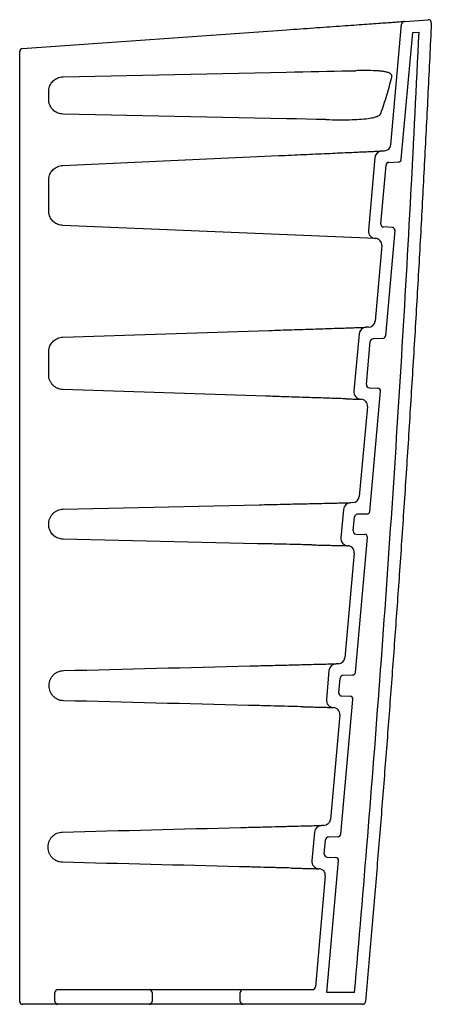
# Model space of a CAD drawing. Header units: millimetres. Extents: x 3706.154 to 3706.433, y 2460.186 to 2460.856.
import ezdxf

# ---------------------------------------------------------------- set-up
doc = ezdxf.new("R2010")
doc.units = ezdxf.units.MM
doc.layers.add('SANINDUSA', color=3, linetype='Continuous')

msp = doc.modelspace()

# ---------------------------------------------------------------- linework, layer by layer
at = {"layer": 'SANINDUSA'}
for p, q in [((3706.40595, 2460.77094), (3706.41331, 2460.8531)), ((3706.41516, 2460.85492), (3706.43134, 2460.85607)), ((3706.15545, 2460.83637), (3706.33516, 2460.8492)), ((3706.4131, 2460.76109), (3706.42082, 2460.8473)), ((3706.42082, 2460.8473), (3706.42518, 2460.84761)), ((3706.15359, 2460.19815), (3706.15359, 2460.83437)), ((3706.18311, 2460.81723), (3706.33512, 2460.8204)), ((3706.17331, 2460.80182), (3706.17331, 2460.80723)), ((3706.33512, 2460.78866), (3706.18311, 2460.79182)), ((3706.18286, 2460.7569), (3706.3298, 2460.76358)), ((3706.39988, 2460.76677), (3706.40167, 2460.76685)), ((3706.39513, 2460.76222), (3706.3907, 2460.71271)), ((3706.39913, 2460.71722), (3706.40271, 2460.75716)), ((3706.40461, 2460.75898), (3706.4112, 2460.75927)), ((3706.17331, 2460.72606), (3706.17331, 2460.74691)), ((3706.39551, 2460.70727), (3706.1829, 2460.71607)), ((3706.40685, 2460.71481), (3706.40104, 2460.71505)), ((3706.40876, 2460.71263), (3706.40235, 2460.641)), ((3706.39551, 2460.70727), (3706.39547, 2460.70727)), ((3706.39981, 2460.70237), (3706.39521, 2460.65097)), ((3706.18299, 2460.64008), (3706.32306, 2460.64466)), ((3706.39087, 2460.64687), (3706.3892, 2460.64682)), ((3706.38439, 2460.64227), (3706.3809, 2460.60328)), ((3706.38934, 2460.60783), (3706.39196, 2460.63715)), ((3706.40042, 2460.63918), (3706.39389, 2460.63897)), ((3706.17331, 2460.61445), (3706.17331, 2460.63009)), ((3706.32107, 2460.59994), (3706.18299, 2460.60445)), ((3706.39126, 2460.60566), (3706.39704, 2460.60547)), ((3706.39165, 2460.52156), (3706.39897, 2460.60329)), ((3706.39001, 2460.59293), (3706.38452, 2460.53162)), ((3706.18309, 2460.52305), (3706.31632, 2460.52608)), ((3706.3737, 2460.52294), (3706.37197, 2460.50366)), ((3706.38014, 2460.52752), (3706.37857, 2460.52749)), ((3706.38042, 2460.50827), (3706.38127, 2460.51777)), ((3706.3897, 2460.51974), (3706.38322, 2460.51959)), ((3706.17331, 2460.51261), (3706.17331, 2460.51306)), ((3706.31538, 2460.49961), (3706.18309, 2460.50261)), ((3706.38184, 2460.412), (3706.39006, 2460.50378)), ((3706.38237, 2460.50609), (3706.38811, 2460.50596)), ((3706.38109, 2460.49332), (3706.37471, 2460.42204)), ((3706.37034, 2460.41794), (3706.36874, 2460.4179)), ((3706.36389, 2460.41335), (3706.36212, 2460.3936)), ((3706.3799, 2460.41018), (3706.3734, 2460.41002)), ((3706.17359, 2460.40276), (3706.17359, 2460.40325)), ((3706.37056, 2460.39819), (3706.37146, 2460.4082)), ((3706.3725, 2460.39602), (3706.37826, 2460.39587)), ((3706.37199, 2460.30201), (3706.3802, 2460.39369)), ((3706.37123, 2460.38326), (3706.36486, 2460.31205)), ((3706.36049, 2460.30795), (3706.35889, 2460.30791)), ((3706.35404, 2460.30336), (3706.35229, 2460.28389)), ((3706.36074, 2460.28848), (3706.36161, 2460.2982)), ((3706.37005, 2460.30019), (3706.36355, 2460.30003)), ((3706.1729, 2460.2929), (3706.1729, 2460.29341)), ((3706.36234, 2460.19424), (3706.37037, 2460.28398)), ((3706.36268, 2460.28631), (3706.36843, 2460.28616)), ((3706.36141, 2460.27355), (3706.35465, 2460.19806)), ((3706.15359, 2460.18824), (3706.15359, 2460.19535)), ((3706.17752, 2460.18824), (3706.17752, 2460.19424)), ((3706.17952, 2460.19624), (3706.24159, 2460.19624)), ((3706.24159, 2460.19624), (3706.30559, 2460.19624)), ((3706.24359, 2460.19424), (3706.24359, 2460.18824)), ((3706.30359, 2460.18824), (3706.30359, 2460.19424)), ((3706.30559, 2460.19624), (3706.35266, 2460.19624)), ((3706.38126, 2460.19424), (3706.36234, 2460.19424)), ((3706.17952, 2460.18624), (3706.15559, 2460.18624)), ((3706.24159, 2460.18624), (3706.17952, 2460.18624)), ((3706.30559, 2460.18624), (3706.24159, 2460.18624)), ((3706.38676, 2460.18624), (3706.30559, 2460.18624))]:
    msp.add_line(p, q, dxfattribs=at)
at = {"layer": 'SANINDUSA', "flags": 128}
for points in [[(3706.33512, 2460.8204), (3706.34069, 2460.82051), (3706.34623, 2460.82063), (3706.35171, 2460.82074), (3706.35711, 2460.82086), (3706.36241, 2460.82097), (3706.36759, 2460.82107), (3706.37262, 2460.82118), (3706.37748, 2460.82128), (3706.38216, 2460.82138)], [(3706.3618, 2460.7881), (3706.3553, 2460.78824), (3706.34866, 2460.78838), (3706.34192, 2460.78852), (3706.33512, 2460.78866)]]:
    msp.add_lwpolyline(points, dxfattribs=at)
at = {"layer": 'SANINDUSA'}
for centre, radius, start, end in [((3706.4153, 2460.85292), 0.002, 94.08562, 174.88269), ((3706.15559, 2460.83437), 0.002, 94.08562, 180), ((3706.40147, 2460.77135), 0.0045, 272.60291, 354.88269), ((3706.40011, 2460.76177), 0.005, 92.60291, 174.88269), ((3706.4047, 2460.75698), 0.002, 92.60291, 174.88269), ((3706.41111, 2460.76127), 0.002, 272.60291, 354.88269), ((3706.40112, 2460.71704), 0.002, 174.88269, 267.62897), ((3706.39568, 2460.71227), 0.005, 174.88269, 267.62897), ((3706.40677, 2460.71281), 0.002, 354.88269, 87.62897), ((3706.39533, 2460.70277), 0.0045, 354.88269, 87.62897), ((3706.39072, 2460.65137), 0.0045, 271.87039, 354.88269), ((3706.38937, 2460.64182), 0.005, 91.87039, 174.88269), ((3706.39395, 2460.63697), 0.002, 91.87039, 174.88269), ((3706.40035, 2460.64118), 0.002, 271.87039, 354.88269), ((3706.38588, 2460.60283), 0.005, 174.88269, 267.89965), ((3706.39133, 2460.60765), 0.002, 174.88269, 268.12961), ((3706.39698, 2460.60347), 0.002, 354.88269, 88.12961), ((3706.38553, 2460.59334), 0.0045, 354.88269, 87.89965), ((3706.38004, 2460.53202), 0.0045, 271.29949, 354.88269), ((3706.37868, 2460.52249), 0.005, 91.29949, 174.88269), ((3706.38326, 2460.51759), 0.002, 91.29949, 174.88269), ((3706.38966, 2460.52174), 0.002, 271.29949, 354.88269), ((3706.37695, 2460.50321), 0.005, 174.88269, 267.89965), ((3706.38241, 2460.50809), 0.002, 174.88269, 268.70051), ((3706.38807, 2460.50396), 0.002, 354.88269, 88.70051), ((3706.37661, 2460.49372), 0.0045, 354.88269, 87.89965), ((3706.37022, 2460.42244), 0.0045, 271.43745, 354.88269), ((3706.36887, 2460.4129), 0.005, 91.43745, 174.88269), ((3706.37345, 2460.40802), 0.002, 91.43745, 174.88269), ((3706.37985, 2460.41218), 0.002, 271.43745, 354.88269), ((3706.37255, 2460.39802), 0.002, 174.88269, 268.56255), ((3706.37821, 2460.39387), 0.002, 354.88269, 88.56255), ((3706.3671, 2460.39315), 0.005, 174.88269, 267.89965), ((3706.36675, 2460.38366), 0.0045, 354.88269, 87.89965), ((3706.35902, 2460.30291), 0.005, 91.46438, 174.88269), ((3706.36037, 2460.31245), 0.0045, 271.46438, 354.88269), ((3706.37, 2460.30219), 0.002, 271.46438, 354.88269), ((3706.3636, 2460.29803), 0.002, 91.46438, 174.88269), ((3706.36273, 2460.28831), 0.002, 174.88269, 268.53562), ((3706.35727, 2460.28344), 0.005, 174.88269, 267.89965), ((3706.36838, 2460.28416), 0.002, 354.88269, 88.53562), ((3706.35693, 2460.27395), 0.0045, 354.88269, 87.89965), ((3706.17952, 2460.19424), 0.002, 90, 180), ((3706.24159, 2460.19424), 0.002, 0, 90), ((3706.30559, 2460.19424), 0.002, 90, 180), ((3706.35266, 2460.19824), 0.002, 270, 354.88269), ((3706.15559, 2460.18824), 0.002, 180, 270), ((3706.17952, 2460.18824), 0.002, 180, 270), ((3706.24159, 2460.18824), 0.002, 270, 0), ((3706.30559, 2460.18824), 0.002, 180, 270)]:
    msp.add_arc(centre, radius, start, end, dxfattribs=at)
for points, knots in [([(3706.33516, 2460.8492), (3706.33824, 2460.84942), (3706.34442, 2460.84987), (3706.35354, 2460.85052), (3706.36241, 2460.85115), (3706.37089, 2460.85176), (3706.37891, 2460.85233), (3706.38634, 2460.85286), (3706.39306, 2460.85334), (3706.39903, 2460.85377), (3706.40416, 2460.85413), (3706.40836, 2460.85443), (3706.41161, 2460.85466), (3706.41373, 2460.85482), (3706.41494, 2460.8549), (3706.41509, 2460.85491), (3706.41516, 2460.85492)], [0, 0, 0, 0, 0.073317, 0.146867, 0.220183, 0.293511, 0.367073, 0.440399, 0.513482, 0.586801, 0.659881, 0.73248, 0.805311, 0.877908, 0.938954, 1, 1, 1, 1]), ([(3706.43348, 2460.85399), (3706.43275, 2460.83827), (3706.43128, 2460.80712), (3706.42892, 2460.76058), (3706.42644, 2460.71419), (3706.4238, 2460.66755), (3706.42101, 2460.62065), (3706.4181, 2460.57388), (3706.41507, 2460.52742), (3706.41201, 2460.48262), (3706.40892, 2460.43916), (3706.40581, 2460.39705), (3706.40261, 2460.35504), (3706.39933, 2460.31334), (3706.39594, 2460.27182), (3706.39243, 2460.2301), (3706.38998, 2460.20215), (3706.38875, 2460.18806)], [0, 0, 0, 0, 0.070703, 0.140186, 0.209429, 0.279497, 0.350154, 0.420612, 0.490117, 0.5594, 0.622446, 0.685915, 0.749203, 0.811798, 0.873914, 0.936431, 1, 1, 1, 1]), ([(3706.43348, 2460.85399), (3706.43347, 2460.85421), (3706.43345, 2460.85466), (3706.43313, 2460.85528), (3706.43265, 2460.85575), (3706.43202, 2460.85606), (3706.43157, 2460.85607), (3706.43134, 2460.85607)], [0, 0, 0, 0, 0.19984, 0.399664, 0.599487, 0.799318, 1, 1, 1, 1]), ([(3706.38126, 2460.19424), (3706.38431, 2460.22964), (3706.3904, 2460.30044), (3706.39869, 2460.40799), (3706.40646, 2460.51686), (3706.41347, 2460.62706), (3706.41983, 2460.73731), (3706.4234, 2460.81084), (3706.42518, 2460.84761)], [0, 0, 0, 0, 0.162767, 0.325541, 0.494135, 0.662738, 0.831365, 1, 1, 1, 1]), ([(3706.17331, 2460.80723), (3706.17342, 2460.80836), (3706.17365, 2460.81061), (3706.17537, 2460.8136), (3706.17791, 2460.81587), (3706.18065, 2460.81703), (3706.18244, 2460.81718), (3706.18311, 2460.81723)], [0, 0, 0, 0, 0.217547, 0.4351, 0.652658, 0.870234, 1, 1, 1, 1]), ([(3706.40666, 2460.81698), (3706.40669, 2460.81708), (3706.40672, 2460.81719), (3706.40674, 2460.81737), (3706.40675, 2460.81743), (3706.40675, 2460.81755), (3706.40675, 2460.81761), (3706.40674, 2460.81778), (3706.40673, 2460.81788), (3706.40669, 2460.81805), (3706.40667, 2460.81813), (3706.40659, 2460.81834), (3706.40653, 2460.81845), (3706.4064, 2460.81865), (3706.40634, 2460.81874), (3706.40613, 2460.81899), (3706.40598, 2460.81912), (3706.40567, 2460.81936), (3706.40551, 2460.81947), (3706.40502, 2460.81976), (3706.40467, 2460.81991), (3706.40393, 2460.82019), (3706.40354, 2460.82031), (3706.40232, 2460.82062), (3706.40145, 2460.82078), (3706.39958, 2460.82103), (3706.39858, 2460.82113), (3706.39542, 2460.82136), (3706.39308, 2460.82143), (3706.38921, 2460.82146), (3706.38787, 2460.82146), (3706.38509, 2460.82143), (3706.38365, 2460.82141), (3706.38216, 2460.82138)], [0, 0, 0, 0, 0.007812, 0.007812, 0.011719, 0.011719, 0.015625, 0.015625, 0.023437, 0.023437, 0.03125, 0.03125, 0.046875, 0.046875, 0.0625, 0.0625, 0.09375, 0.09375, 0.125, 0.125, 0.1875, 0.1875, 0.25, 0.25, 0.375, 0.375, 0.5, 0.5, 0.75, 0.75, 0.875, 0.875, 1, 1, 1, 1]), ([(3706.39922, 2460.79224), (3706.40058, 2460.79639), (3706.40331, 2460.80469), (3706.40554, 2460.81288), (3706.40666, 2460.81698)], [0, 0, 0, 0, 0.499407, 1, 1, 1, 1]), ([(3706.18311, 2460.79182), (3706.18198, 2460.79196), (3706.17974, 2460.79223), (3706.17678, 2460.79401), (3706.17457, 2460.7966), (3706.17346, 2460.79937), (3706.17335, 2460.80115), (3706.17331, 2460.80182)], [0, 0, 0, 0, 0.2175976, 0.4351947, 0.6527844, 0.8703551, 1, 1, 1, 1]), ([(3706.3618, 2460.7881), (3706.36481, 2460.78805), (3706.37043, 2460.78796), (3706.37798, 2460.78801), (3706.38462, 2460.78825), (3706.39009, 2460.78876), (3706.39401, 2460.78944), (3706.39641, 2460.79017), (3706.3978, 2460.79081), (3706.39857, 2460.79137), (3706.399, 2460.79181), (3706.39916, 2460.79213), (3706.39922, 2460.79224)], [0, 0, 0, 0, 0.1925078, 0.3604457, 0.5289119, 0.6968154, 0.8216744, 0.8998826, 0.9471037, 0.9750993, 0.9916179, 1, 1, 1, 1]), ([(3706.3298, 2460.76358), (3706.33264, 2460.76371), (3706.33835, 2460.76397), (3706.34674, 2460.76435), (3706.35487, 2460.76472), (3706.36261, 2460.76507), (3706.36987, 2460.7654), (3706.37643, 2460.7657), (3706.38222, 2460.76597), (3706.38723, 2460.76619), (3706.39149, 2460.76639), (3706.39491, 2460.76654), (3706.39749, 2460.76666), (3706.399, 2460.76673), (3706.39976, 2460.76676), (3706.39984, 2460.76677), (3706.39988, 2460.76677)], [0, 0, 0, 0, 0.076948, 0.154166, 0.231114, 0.30807, 0.385297, 0.462252, 0.535374, 0.608731, 0.681853, 0.75471, 0.827801, 0.900657, 0.950328, 1, 1, 1, 1]), ([(3706.17331, 2460.74691), (3706.17342, 2460.74804), (3706.17365, 2460.75029), (3706.17537, 2460.75328), (3706.17791, 2460.75554), (3706.18058, 2460.75668), (3706.18228, 2460.75684), (3706.18286, 2460.7569)], [0, 0, 0, 0, 0.22105, 0.442101, 0.663134, 0.884172, 1, 1, 1, 1]), ([(3706.1829, 2460.71607), (3706.18178, 2460.71623), (3706.17954, 2460.71654), (3706.17662, 2460.71839), (3706.17446, 2460.72102), (3706.17344, 2460.72375), (3706.17335, 2460.72546), (3706.17331, 2460.72606)], [0, 0, 0, 0, 0.220541, 0.441082, 0.66164, 0.882183, 1, 1, 1, 1]), ([(3706.32306, 2460.64466), (3706.32568, 2460.64474), (3706.33093, 2460.64492), (3706.33866, 2460.64517), (3706.34616, 2460.64541), (3706.35332, 2460.64565), (3706.36004, 2460.64587), (3706.36621, 2460.64607), (3706.37174, 2460.64625), (3706.37658, 2460.64641), (3706.38072, 2460.64654), (3706.38408, 2460.64665), (3706.38664, 2460.64673), (3706.38822, 2460.64679), (3706.38906, 2460.64681), (3706.38916, 2460.64682), (3706.3892, 2460.64682)], [0, 0, 0, 0, 0.0749086, 0.1500653, 0.2249735, 0.2998869, 0.3750492, 0.4499618, 0.5233377, 0.5969482, 0.6703233, 0.7435282, 0.8169672, 0.8901716, 0.9450858, 1, 1, 1, 1]), ([(3706.17331, 2460.63009), (3706.17342, 2460.63121), (3706.17365, 2460.63346), (3706.17537, 2460.63646), (3706.17791, 2460.63872), (3706.18061, 2460.63987), (3706.18236, 2460.64003), (3706.18299, 2460.64008)], [0, 0, 0, 0, 0.219195, 0.438387, 0.657566, 0.876757, 1, 1, 1, 1]), ([(3706.18299, 2460.60445), (3706.18234, 2460.60447), (3706.18171, 2460.60456), (3706.18078, 2460.60477), (3706.18047, 2460.60486), (3706.17986, 2460.60506), (3706.17956, 2460.60517), (3706.17868, 2460.60556), (3706.17812, 2460.60588), (3706.17707, 2460.60661), (3706.17658, 2460.60703), (3706.17569, 2460.60795), (3706.17529, 2460.60845), (3706.17476, 2460.60925), (3706.1746, 2460.60953), (3706.1743, 2460.6101), (3706.17417, 2460.61039), (3706.17381, 2460.61128), (3706.17362, 2460.61189), (3706.17338, 2460.61316), (3706.17331, 2460.6138), (3706.17331, 2460.61445)], [0, 0, 0, 0, 0.125, 0.125, 0.1875, 0.1875, 0.25, 0.25, 0.375, 0.375, 0.5, 0.5, 0.625, 0.625, 0.6875, 0.6875, 0.75, 0.75, 0.875, 0.875, 1, 1, 1, 1]), ([(3706.37561, 2460.59816), (3706.3741, 2460.59821), (3706.37118, 2460.59831), (3706.36592, 2460.59848), (3706.36024, 2460.59866), (3706.35403, 2460.59887), (3706.34736, 2460.59908), (3706.34033, 2460.59931), (3706.33353, 2460.59954), (3706.32708, 2460.59975), (3706.32308, 2460.59988), (3706.32107, 2460.59994)], [0, 0, 0, 0, 0.124405, 0.239779, 0.355522, 0.470896, 0.586098, 0.701667, 0.816868, 0.908434, 1, 1, 1, 1]), ([(3706.37561, 2460.59816), (3706.37646, 2460.59813), (3706.37815, 2460.59808), (3706.38028, 2460.59801), (3706.38209, 2460.59795), (3706.38355, 2460.5979), (3706.38465, 2460.59787), (3706.3855, 2460.59784), (3706.38562, 2460.59784), (3706.38569, 2460.59783)], [0, 0, 0, 0, 0.133662, 0.268061, 0.40209, 0.53612, 0.673208, 0.810296, 1, 1, 1, 1]), ([(3706.17331, 2460.51306), (3706.17331, 2460.51371), (3706.17338, 2460.51435), (3706.17356, 2460.51529), (3706.17364, 2460.5156), (3706.17382, 2460.51622), (3706.17393, 2460.51653), (3706.1743, 2460.51743), (3706.1746, 2460.518), (3706.1753, 2460.51907), (3706.17571, 2460.51959), (3706.17661, 2460.52051), (3706.1771, 2460.52092), (3706.1779, 2460.52147), (3706.17818, 2460.52164), (3706.17874, 2460.52196), (3706.17903, 2460.5221), (3706.17991, 2460.52248), (3706.18052, 2460.52268), (3706.18179, 2460.52296), (3706.18244, 2460.52304), (3706.18309, 2460.52305)], [0, 0, 0, 0, 0.125, 0.125, 0.1875, 0.1875, 0.25, 0.25, 0.375, 0.375, 0.5, 0.5, 0.625, 0.625, 0.6875, 0.6875, 0.75, 0.75, 0.875, 0.875, 1, 1, 1, 1]), ([(3706.31632, 2460.52608), (3706.31876, 2460.52613), (3706.32363, 2460.52624), (3706.3308, 2460.52641), (3706.33775, 2460.52656), (3706.34439, 2460.52671), (3706.35065, 2460.52686), (3706.35644, 2460.52699), (3706.36168, 2460.52711), (3706.36631, 2460.52721), (3706.37028, 2460.5273), (3706.37351, 2460.52737), (3706.376, 2460.52743), (3706.37757, 2460.52747), (3706.37842, 2460.52749), (3706.37852, 2460.52749), (3706.37857, 2460.52749)], [0, 0, 0, 0, 0.073647, 0.147528, 0.221175, 0.294826, 0.368711, 0.44236, 0.516035, 0.589945, 0.663618, 0.737185, 0.810987, 0.884554, 0.942277, 1, 1, 1, 1]), ([(3706.18309, 2460.50261), (3706.18197, 2460.50275), (3706.17972, 2460.50302), (3706.17676, 2460.50481), (3706.17456, 2460.5074), (3706.17346, 2460.51017), (3706.17335, 2460.51195), (3706.17331, 2460.51261)], [0, 0, 0, 0, 0.217916, 0.435832, 0.653759, 0.871655, 1, 1, 1, 1]), ([(3706.3523, 2460.49877), (3706.351, 2460.4988), (3706.34965, 2460.49883), (3706.34757, 2460.49888), (3706.34686, 2460.4989), (3706.34543, 2460.49893), (3706.34471, 2460.49894), (3706.34107, 2460.49903), (3706.33806, 2460.4991), (3706.33341, 2460.4992), (3706.33183, 2460.49924), (3706.32943, 2460.49929), (3706.32862, 2460.49931), (3706.32699, 2460.49935), (3706.32617, 2460.49937), (3706.32206, 2460.49946), (3706.31874, 2460.49953), (3706.31538, 2460.49961)], [0, 0, 0, 0, 0.125, 0.125, 0.1875, 0.1875, 0.25, 0.25, 0.5, 0.5, 0.625, 0.625, 0.6875, 0.6875, 0.75, 0.75, 1, 1, 1, 1]), ([(3706.3523, 2460.49877), (3706.35359, 2460.49874), (3706.35616, 2460.49869), (3706.3601, 2460.4986), (3706.36406, 2460.49851), (3706.36782, 2460.49842), (3706.37105, 2460.49835), (3706.37365, 2460.49829), (3706.37553, 2460.49825), (3706.3766, 2460.49822), (3706.37672, 2460.49822), (3706.37677, 2460.49822)], [0, 0, 0, 0, 0.0862079, 0.1724158, 0.2886695, 0.4052448, 0.5214991, 0.6462565, 0.7714111, 0.896169, 1, 1, 1, 1]), ([(3706.31003, 2460.41643), (3706.31398, 2460.41653), (3706.31784, 2460.41663), (3706.32351, 2460.41677), (3706.32538, 2460.41681), (3706.32816, 2460.41688), (3706.32908, 2460.41691), (3706.33091, 2460.41695), (3706.33181, 2460.41698), (3706.33627, 2460.41709), (3706.33964, 2460.41717), (3706.34441, 2460.41729), (3706.34595, 2460.41733), (3706.34818, 2460.41739), (3706.34891, 2460.4174), (3706.35033, 2460.41744), (3706.35102, 2460.41746), (3706.35439, 2460.41754), (3706.3568, 2460.4176), (3706.35945, 2460.41767), (3706.35996, 2460.41768), (3706.36094, 2460.41771), (3706.36142, 2460.41772), (3706.36277, 2460.41775), (3706.36358, 2460.41777), (3706.36576, 2460.41783), (3706.36686, 2460.41786), (3706.3678, 2460.41788), (3706.36797, 2460.41788), (3706.36825, 2460.41789), (3706.36836, 2460.41789), (3706.36865, 2460.4179), (3706.36874, 2460.4179), (3706.36874, 2460.4179)], [0, 0, 0, 0, 0.125, 0.125, 0.1875, 0.1875, 0.21875, 0.21875, 0.25, 0.25, 0.375, 0.375, 0.4375, 0.4375, 0.46875, 0.46875, 0.5, 0.5, 0.625, 0.625, 0.65625, 0.65625, 0.6875, 0.6875, 0.75, 0.75, 0.875, 0.875, 0.90625, 0.90625, 0.9375, 0.9375, 1, 1, 1, 1]), ([(3706.17359, 2460.40325), (3706.17359, 2460.4039), (3706.17365, 2460.40454), (3706.17384, 2460.40549), (3706.17391, 2460.4058), (3706.1741, 2460.40642), (3706.1742, 2460.40672), (3706.17457, 2460.40762), (3706.17487, 2460.40819), (3706.17557, 2460.40926), (3706.17598, 2460.40977), (3706.17688, 2460.41069), (3706.17736, 2460.41111), (3706.17816, 2460.41166), (3706.17844, 2460.41183), (3706.179, 2460.41214), (3706.17929, 2460.41229), (3706.18017, 2460.41267), (3706.18078, 2460.41287), (3706.18205, 2460.41316), (3706.18269, 2460.41323), (3706.18334, 2460.41325)], [0, 0, 0, 0, 0.125, 0.125, 0.1875, 0.1875, 0.25, 0.25, 0.375, 0.375, 0.5, 0.5, 0.625, 0.625, 0.6875, 0.6875, 0.75, 0.75, 0.875, 0.875, 1, 1, 1, 1]), ([(3706.18334, 2460.39276), (3706.18269, 2460.39278), (3706.18205, 2460.39286), (3706.18111, 2460.39306), (3706.1808, 2460.39315), (3706.18019, 2460.39335), (3706.17988, 2460.39346), (3706.179, 2460.39385), (3706.17844, 2460.39416), (3706.17738, 2460.39489), (3706.17688, 2460.39531), (3706.17598, 2460.39623), (3706.17558, 2460.39673), (3706.17505, 2460.39754), (3706.17489, 2460.39782), (3706.17459, 2460.39839), (3706.17445, 2460.39868), (3706.17409, 2460.39957), (3706.1739, 2460.40019), (3706.17365, 2460.40146), (3706.17359, 2460.40211), (3706.17359, 2460.40276)], [0, 0, 0, 0, 0.125, 0.125, 0.1875, 0.1875, 0.25, 0.25, 0.375, 0.375, 0.5, 0.5, 0.625, 0.625, 0.6875, 0.6875, 0.75, 0.75, 0.875, 0.875, 1, 1, 1, 1]), ([(3706.34636, 2460.38867), (3706.34381, 2460.38873), (3706.34108, 2460.3888), (3706.33523, 2460.38895), (3706.33219, 2460.38903), (3706.3259, 2460.38918), (3706.32265, 2460.38927), (3706.3176, 2460.38939), (3706.31591, 2460.38943), (3706.3125, 2460.38952), (3706.31079, 2460.38956), (3706.30907, 2460.38961)], [0, 0, 0, 0, 0.25, 0.25, 0.5, 0.5, 0.75, 0.75, 0.875, 0.875, 1, 1, 1, 1]), ([(3706.34636, 2460.38867), (3706.34798, 2460.38863), (3706.34952, 2460.38859), (3706.35171, 2460.38854), (3706.35242, 2460.38852), (3706.35379, 2460.38848), (3706.35445, 2460.38847), (3706.35764, 2460.38839), (3706.35979, 2460.38833), (3706.36199, 2460.38828), (3706.36241, 2460.38827), (3706.36319, 2460.38825), (3706.36355, 2460.38824), (3706.36456, 2460.38821), (3706.36512, 2460.3882), (3706.36646, 2460.38817), (3706.36692, 2460.38815), (3706.36692, 2460.38815)], [0, 0, 0, 0, 0.125, 0.125, 0.1875, 0.1875, 0.25, 0.25, 0.5, 0.5, 0.5625, 0.5625, 0.625, 0.625, 0.75, 0.75, 1, 1, 1, 1]), ([(3706.30373, 2460.3065), (3706.30745, 2460.30659), (3706.31108, 2460.30669), (3706.31642, 2460.30682), (3706.31818, 2460.30687), (3706.32079, 2460.30694), (3706.32165, 2460.30696), (3706.32337, 2460.307), (3706.32423, 2460.30702), (3706.32842, 2460.30713), (3706.33158, 2460.30721), (3706.33606, 2460.30733), (3706.3375, 2460.30736), (3706.3396, 2460.30742), (3706.34028, 2460.30743), (3706.34162, 2460.30747), (3706.34227, 2460.30748), (3706.34543, 2460.30757), (3706.34769, 2460.30762), (3706.35017, 2460.30769), (3706.35065, 2460.3077), (3706.35158, 2460.30772), (3706.35202, 2460.30773), (3706.35329, 2460.30777), (3706.35405, 2460.30779), (3706.35609, 2460.30784), (3706.35713, 2460.30786), (3706.35801, 2460.30789), (3706.35816, 2460.30789), (3706.35843, 2460.3079), (3706.35854, 2460.3079), (3706.3588, 2460.30791), (3706.35889, 2460.30791), (3706.35889, 2460.30791)], [0, 0, 0, 0, 0.125, 0.125, 0.1875, 0.1875, 0.21875, 0.21875, 0.25, 0.25, 0.375, 0.375, 0.4375, 0.4375, 0.46875, 0.46875, 0.5, 0.5, 0.625, 0.625, 0.65625, 0.65625, 0.6875, 0.6875, 0.75, 0.75, 0.875, 0.875, 0.90625, 0.90625, 0.9375, 0.9375, 1, 1, 1, 1]), ([(3706.1729, 2460.29341), (3706.1729, 2460.29406), (3706.17297, 2460.2947), (3706.17315, 2460.29564), (3706.17323, 2460.29595), (3706.17341, 2460.29657), (3706.17352, 2460.29688), (3706.17388, 2460.29777), (3706.17418, 2460.29834), (3706.17488, 2460.29941), (3706.17529, 2460.29993), (3706.17619, 2460.30085), (3706.17668, 2460.30126), (3706.17747, 2460.30181), (3706.17775, 2460.30198), (3706.17831, 2460.3023), (3706.1786, 2460.30244), (3706.17948, 2460.30282), (3706.18009, 2460.30303), (3706.18136, 2460.30331), (3706.182, 2460.30339), (3706.18265, 2460.3034)], [0, 0, 0, 0, 0.125, 0.125, 0.1875, 0.1875, 0.25, 0.25, 0.375, 0.375, 0.5, 0.5, 0.625, 0.625, 0.6875, 0.6875, 0.75, 0.75, 0.875, 0.875, 1, 1, 1, 1]), ([(3706.18265, 2460.28291), (3706.182, 2460.28292), (3706.18136, 2460.283), (3706.18042, 2460.28321), (3706.18011, 2460.28329), (3706.1795, 2460.28349), (3706.1792, 2460.28361), (3706.17831, 2460.284), (3706.17775, 2460.28431), (3706.17669, 2460.28504), (3706.17619, 2460.28546), (3706.1753, 2460.28638), (3706.1749, 2460.28688), (3706.17437, 2460.28769), (3706.1742, 2460.28797), (3706.1739, 2460.28854), (3706.17377, 2460.28883), (3706.1734, 2460.28972), (3706.17322, 2460.29033), (3706.17297, 2460.29161), (3706.1729, 2460.29225), (3706.1729, 2460.2929)], [0, 0, 0, 0, 0.125, 0.125, 0.1875, 0.1875, 0.25, 0.25, 0.375, 0.375, 0.5, 0.5, 0.625, 0.625, 0.6875, 0.6875, 0.75, 0.75, 0.875, 0.875, 1, 1, 1, 1]), ([(3706.33817, 2460.27893), (3706.33577, 2460.27899), (3706.3332, 2460.27906), (3706.32974, 2460.27915), (3706.32904, 2460.27916), (3706.32762, 2460.2792), (3706.32691, 2460.27922), (3706.32475, 2460.27927), (3706.32328, 2460.27931), (3706.3188, 2460.27942), (3706.31571, 2460.2795), (3706.31171, 2460.27961), (3706.31091, 2460.27963), (3706.3093, 2460.27967), (3706.30849, 2460.27969), (3706.30605, 2460.27975), (3706.30442, 2460.27979), (3706.30278, 2460.27983)], [0, 0, 0, 0, 0.25, 0.25, 0.3125, 0.3125, 0.375, 0.375, 0.5, 0.5, 0.75, 0.75, 0.8125, 0.8125, 0.875, 0.875, 1, 1, 1, 1]), ([(3706.33817, 2460.27893), (3706.33967, 2460.27889), (3706.34109, 2460.27886), (3706.3431, 2460.2788), (3706.34375, 2460.27879), (3706.34502, 2460.27875), (3706.34563, 2460.27874), (3706.34856, 2460.27866), (3706.35054, 2460.27861), (3706.35256, 2460.27856), (3706.35294, 2460.27855), (3706.35366, 2460.27853), (3706.35399, 2460.27853), (3706.35492, 2460.2785), (3706.35544, 2460.27849), (3706.35667, 2460.27846), (3706.35709, 2460.27845), (3706.35709, 2460.27845)], [0, 0, 0, 0, 0.125, 0.125, 0.1875, 0.1875, 0.25, 0.25, 0.5, 0.5, 0.5625, 0.5625, 0.625, 0.625, 0.75, 0.75, 1, 1, 1, 1]), ([(3706.15359, 2460.19535), (3706.15359, 2460.19553), (3706.15359, 2460.19573), (3706.15359, 2460.19615), (3706.15359, 2460.19638), (3706.15359, 2460.19686), (3706.15359, 2460.19711), (3706.15359, 2460.19762), (3706.15359, 2460.19788), (3706.15359, 2460.19815)], [0, 0, 0, 0, 0.25, 0.25, 0.5, 0.5, 0.75, 0.75, 1, 1, 1, 1]), ([(3706.38676, 2460.18624), (3706.38701, 2460.18624), (3706.38725, 2460.18628), (3706.3876, 2460.18642), (3706.38771, 2460.18647), (3706.38792, 2460.1866), (3706.38802, 2460.18668), (3706.3882, 2460.18684), (3706.38828, 2460.18693), (3706.38843, 2460.18713), (3706.3885, 2460.18724), (3706.38866, 2460.18757), (3706.38873, 2460.18781), (3706.38875, 2460.18806)], [0, 0, 0, 0, 0.25, 0.25, 0.375, 0.375, 0.5, 0.5, 0.625, 0.625, 0.75, 0.75, 1, 1, 1, 1])]:
    msp.add_open_spline(points, degree=3, knots=knots, dxfattribs=at)
for points in [[(3706.18334, 2460.41325), (3706.22557, 2460.41431), (3706.2678, 2460.41537), (3706.31003, 2460.41643)], [(3706.30907, 2460.38961), (3706.26716, 2460.39066), (3706.22525, 2460.39171), (3706.18334, 2460.39276)], [(3706.18265, 2460.3034), (3706.22301, 2460.30444), (3706.26337, 2460.30547), (3706.30373, 2460.3065)], [(3706.30278, 2460.27983), (3706.26274, 2460.28086), (3706.22269, 2460.28188), (3706.18265, 2460.28291)]]:
    msp.add_open_spline(points, degree=3, dxfattribs=at)

doc.saveas('drawing.dxf')
